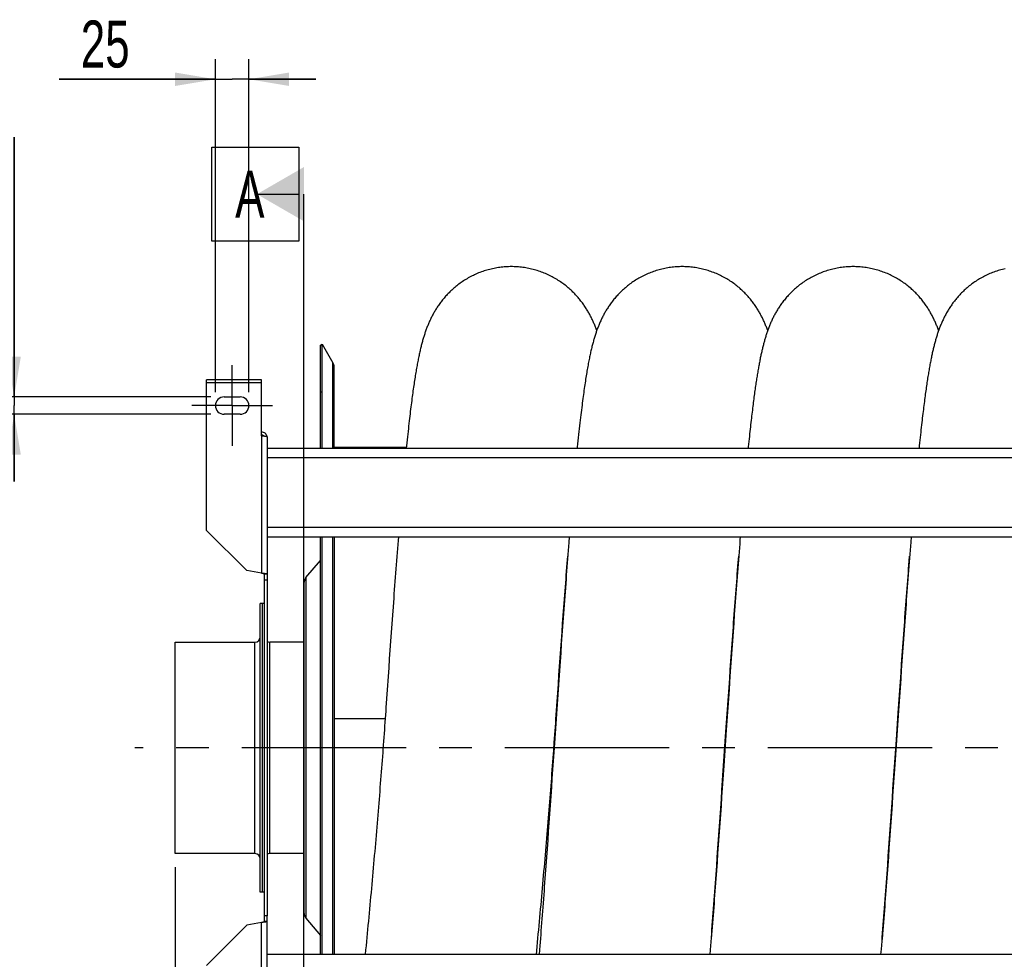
# Model space of a CAD drawing. Extents: x 0 to 594, y 0 to 420.
# Tile 5 of 17: x 325 to 399, y 125 to 195. Entities that reach past the tile are written whole.
import ezdxf

# ---------------------------------------------------------------- set-up
doc = ezdxf.new("R2010")
doc.units = 0
doc.header["$LTSCALE"] = 32.67
doc.linetypes.add('CENTER', pattern=[0.6, 0.375, -0.075, 0.075, -0.075])
doc.layers.get('0').update_dxf_attribs({"linetype": 'CONTINUOUS'})
for name, color, linetype in [('110528_DXF_CONTINUOUS_LINE', 7, 'CONTINUOUS'), ('110528_DXF_DIMENSION', 7, 'CONTINUOUS'), ('110534_DXF_AXIS', 7, 'CONTINUOUS'), ('110534_DXF_CONTINUOUS_LINE', 7, 'CONTINUOUS'), ('110592_DXF_CONTINUOUS_LINE', 7, 'CONTINUOUS'), ('110652_DXF_CONTINUOUS_LINE', 7, 'CONTINUOUS'), ('110802_DXF_CONTINUOUS_LINE', 7, 'CONTINUOUS'), ('112850_DXF_CONTINUOUS_LINE', 7, 'CONTINUOUS'), ('ASEM_85_125-125_DXF_AXIS', 7, 'CONTINUOUS'), ('ASEM_85_125-125_DXF_DIMENS', 7, 'CONTINUOUS'), ('HOSE_125_125DXF_CONTINUOUS', 7, 'CONTINUOUS')]:
    doc.layers.add(name, color=color, linetype=linetype)
doc.styles.get("Standard").update_dxf_attribs({"font": 'txt', "width": 0.7})
doc.dimstyles.new('DIMSTYLE_1', dxfattribs={"dimtxt": 3.5, "dimasz": 3, "dimexe": 1.5, "dimexo": 1, "dimgap": 0.875, "dimtad": 1, "dimdec": 3, "dimlfac": 10, "dimtxsty": 'STANDARD', "dimblk": '_ARROW_FILLED', "dimblk1": '_ARROW_FILLED', "dimblk2": '_ARROW_FILLED', "dimcen": 0.09, "dimazin": 3, "dimtp": 1.2, "dimtm": 1.2, "dimtfac": 1, "dimtdec": 3, "dimtofl": 0, "dimtmove": 0, "dimatfit": 3, "dimtolj": 1})
doc.dimstyles.new('DIMSTYLE_4', dxfattribs={"dimtxt": 3.5, "dimasz": 3, "dimexe": 1.5, "dimexo": 1, "dimgap": 0.875, "dimtad": 1, "dimdec": 3, "dimlfac": 10, "dimtxsty": 'STANDARD', "dimblk": '_ARROW_FILLED', "dimblk1": '_ARROW_FILLED', "dimblk2": '_ARROW_FILLED', "dimcen": 0.09, "dimazin": 3, "dimtp": 0.2, "dimtm": 0.2, "dimtfac": 1, "dimtdec": 3, "dimtofl": 0, "dimtmove": 0, "dimatfit": 3, "dimtolj": 1})

# ---------------------------------------------------------------- blocks, each defined once
blk = doc.blocks.new('_ARROW_FILLED')
at = {"color": 0, "linetype": 'BYBLOCK'}
blk.add_solid([(0, 0), (-1, 0.167), (-1, -0.167)], dxfattribs=at)
blk = doc.blocks.new('*D5')
at = {"layer": 'ASEM_85_125-125_DXF_DIMENS', "color": 2, "linetype": 'CONTINUOUS'}
for p, q in [((339.839, 167.075), (339.839, 191.884)), ((342.339, 167.075), (342.339, 191.884)), ((339.839, 190.384), (328.2, 190.384)), ((328.2, 190.384), (341.089, 190.384)), ((347.339, 190.384), (341.089, 190.384)), ((342.339, 190.384), (347.339, 190.384))]:
    blk.add_line(p, q, dxfattribs=at)
at = {"layer": 'ASEM_85_125-125_DXF_DIMENS', "color": 2, "linetype": 'CONTINUOUS', "xscale": 3, "yscale": 3, "zscale": 3}
blk.add_blockref('_ARROW_FILLED', (339.839, 190.384), dxfattribs=at)
at = {"layer": 'ASEM_85_125-125_DXF_DIMENS', "color": 2, "linetype": 'CONTINUOUS', "xscale": 3, "yscale": 3, "zscale": 3, "rotation": 180}
blk.add_blockref('_ARROW_FILLED', (342.339, 190.384), dxfattribs=at)
at = {"layer": 'ASEM_85_125-125_DXF_DIMENS', "color": 2, "linetype": 'CONTINUOUS', "insert": (333.45, 194.759), "char_height": 3.5, "width": 7.875, "attachment_point": 3}
blk.add_mtext('25', dxfattribs=at)
blk = doc.blocks.new('*D6')
at = {"layer": 'ASEM_85_125-125_DXF_DIMENS', "color": 2, "linetype": 'CONTINUOUS'}
for p, q in [((324.839, 166.725), (324.839, 186.075)), ((324.839, 186.075), (324.839, 166.075)), ((339.489, 166.725), (323.339, 166.725)), ((324.839, 160.425), (324.839, 166.075)), ((339.489, 165.425), (323.339, 165.425)), ((324.839, 165.425), (324.839, 160.425))]:
    blk.add_line(p, q, dxfattribs=at)
at = {"layer": 'ASEM_85_125-125_DXF_DIMENS', "color": 2, "linetype": 'CONTINUOUS', "xscale": 3, "yscale": 3, "zscale": 3}
for p, rotation in [((324.839, 166.725), 270), ((324.839, 165.425), 90)]:
    blk.add_blockref('_ARROW_FILLED', p, dxfattribs=dict(at, rotation=rotation))
at = {"layer": 'ASEM_85_125-125_DXF_DIMENS', "color": 2, "linetype": 'CONTINUOUS', "insert": (320.464, 181.575), "char_height": 3.5, "width": 6.75, "attachment_point": 1, "rotation": 90}
blk.add_mtext('13', dxfattribs=at)
blk = doc.blocks.new('*D7')
at = {"layer": 'ASEM_85_125-125_DXF_DIMENS', "color": 2, "linetype": 'CONTINUOUS'}
for p, q in [((336.839, 131.7), (336.839, 70.702)), ((448.839, 132.005), (448.839, 70.702)), ((336.839, 72.202), (392.839, 72.202)), ((448.839, 72.202), (392.839, 72.202))]:
    blk.add_line(p, q, dxfattribs=at)
at = {"layer": 'ASEM_85_125-125_DXF_DIMENS', "color": 2, "linetype": 'CONTINUOUS', "xscale": 3, "yscale": 3, "zscale": 3, "rotation": 180}
blk.add_blockref('_ARROW_FILLED', (336.839, 72.202), dxfattribs=at)
at = {"layer": 'ASEM_85_125-125_DXF_DIMENS', "color": 2, "linetype": 'CONTINUOUS', "xscale": 3, "yscale": 3, "zscale": 3}
blk.add_blockref('_ARROW_FILLED', (448.839, 72.202), dxfattribs=at)
at = {"layer": 'ASEM_85_125-125_DXF_DIMENS', "color": 2, "linetype": 'CONTINUOUS', "insert": (392.839, 76.577), "char_height": 3.5, "width": 14.25, "attachment_point": 2}
blk.add_mtext('1120', dxfattribs=at)

msp = doc.modelspace()

# ---------------------------------------------------------------- linework, layer by layer
at = {"layer": '110528_DXF_CONTINUOUS_LINE', "color": 7, "linetype": 'CONTINUOUS'}
for p, q in [((347.67111, 170.57519), (347.80102, 170.65019)), ((347.80102, 162.89737), (347.80102, 170.65019)), ((347.80102, 170.65019), (348.60006, 169.26621)), ((348.68714, 162.89737), (348.68714, 168.94121)), ((347.80102, 125.17519), (347.80102, 156.30603)), ((348.68714, 156.30603), (348.68714, 125.17519))]:
    msp.add_line(p, q, dxfattribs=at)
at = {"layer": '110528_DXF_CONTINUOUS_LINE', "color": 3, "linetype": 'CONTINUOUS'}
for p, q in [((347.67111, 162.89737), (347.67111, 170.57519)), ((347.67111, 125.17519), (347.67111, 156.30603)), ((346.59146, 153.25642), (347.67111, 154.5431)), ((346.43939, 152.8386), (346.43939, 128.31177)), ((346.59146, 127.89396), (347.67111, 126.60728))]:
    msp.add_line(p, q, dxfattribs=at)
at = {"layer": '110528_DXF_CONTINUOUS_LINE', "color": 9, "linetype": 'CONTINUOUS'}
for p, q in [((348.60006, 162.89737), (348.60006, 169.26621)), ((347.67111, 167.06362), (347.80102, 167.12984)), ((348.60006, 125.17519), (348.60006, 156.30603)), ((346.59146, 153.25642), (346.59146, 127.89396))]:
    msp.add_line(p, q, dxfattribs=at)
at = {"layer": '110528_DXF_CONTINUOUS_LINE', "color": 7, "linetype": 'CONTINUOUS'}
msp.add_arc((348.03714, 168.94121), 0.65, 0, 30, dxfattribs=at)
at = {"layer": '110528_DXF_CONTINUOUS_LINE', "color": 3, "linetype": 'CONTINUOUS'}
for centre, start, end in [((347.08939, 152.83861), 140, 180), ((347.08939, 128.31177), 180, 220)]:
    msp.add_arc(centre, 0.65, start, end, dxfattribs=at)
at = {"layer": '110528_DXF_DIMENSION', "color": 2, "linetype": 'CONTINUOUS'}
for p, q in [((339.56439, 178.32461), (339.56439, 185.32461)), ((339.56439, 185.32461), (346.06439, 185.32461)), ((346.06439, 185.32461), (346.06439, 178.32461)), ((342.93939, 181.82461), (346.06439, 181.82461)), ((346.43939, 99.32576), (346.43939, 181.82461)), ((346.06439, 178.32461), (339.56439, 178.32461))]:
    msp.add_line(p, q, dxfattribs=at)
msp.add_solid([(346.43939, 183.84534), (346.43939, 179.80389), (342.93939, 181.82461)], dxfattribs=at)
at = {"layer": '110534_DXF_AXIS', "color": 7, "linetype": 'CENTER'}
for q in [(341.08939, 169.0752), (338.08938, 166.07519), (341.08939, 163.07518), (344.0894, 166.07519)]:
    msp.add_line((341.08939, 166.07519), q, dxfattribs=at)
at = {"layer": '110534_DXF_CONTINUOUS_LINE', "color": 3, "linetype": 'CONTINUOUS'}
for p, q in [((339.18939, 156.7805), (339.18939, 168.00185)), ((343.28939, 168.00184), (339.18939, 168.00184)), ((343.28939, 163.82744), (343.28939, 168.00185)), ((340.48939, 166.72519), (341.68939, 166.72519)), ((341.68939, 165.42519), (340.48939, 165.42519)), ((343.68939, 163.76723), (343.68939, 128.07519)), ((339.18939, 156.7805), (342.18939, 153.7805)), ((343.28939, 153.58654), (342.18939, 153.7805)), ((343.68939, 117.38314), (343.68939, 128.07519)), ((339.18939, 124.36988), (342.18939, 127.36988)), ((343.28939, 127.56384), (342.18939, 127.36988))]:
    msp.add_line(p, q, dxfattribs=at)
at = {"layer": '110534_DXF_CONTINUOUS_LINE', "color": 9, "linetype": 'CONTINUOUS'}
for p, q in [((339.18939, 167.80184), (343.28939, 167.80184)), ((343.28939, 163.82744), (343.28939, 153.58654)), ((343.28939, 117.32293), (343.28939, 127.56384))]:
    msp.add_line(p, q, dxfattribs=at)
at = {"layer": '110534_DXF_CONTINUOUS_LINE', "color": 7, "linetype": 'CONTINUOUS'}
for p, q in [((343.48939, 128.07519), (343.48939, 153.51351)), ((343.68939, 153.51351), (343.48939, 153.51351)), ((343.68939, 153.07519), (343.48939, 153.07519)), ((343.48939, 127.63687), (343.48939, 128.07519)), ((343.68939, 128.07519), (343.48939, 128.07519)), ((343.68939, 127.63687), (343.48939, 127.63687))]:
    msp.add_line(p, q, dxfattribs=at)
at = {"layer": '110534_DXF_CONTINUOUS_LINE', "color": 3, "linetype": 'CONTINUOUS'}
for centre, radius, start, end in [((340.48939, 166.07519), 0.65, 90, 270), ((341.68939, 166.07519), 0.65, 270, 90), ((343.29795, 163.70985), 0.39145, 9.3446461, 10.1091537)]:
    msp.add_arc(centre, radius, start, end, dxfattribs=at)
for points, knots in [([(343.68332, 163.77856), (343.66744, 163.8676), (343.56804, 164.0401), (343.38048, 164.10543), (343.28939, 164.10543)], [0, 0, 0, 0, 0.49822857, 1, 1, 1, 1]), ([(343.28939, 163.82744), (343.34043, 163.82255), (343.41458, 163.81546), (343.50879, 163.80536), (343.56882, 163.79798), (343.61758, 163.791), (343.65531, 163.78343), (343.67658, 163.77786), (343.68939, 163.77082), (343.68939, 163.76723)], [0, 0, 0, 0, 0.37771184, 0.54853637, 0.69852876, 0.82207755, 0.91471109, 0.97358369, 1, 1, 1, 1]), ([(343.68939, 153.51351), (343.68939, 153.51749), (343.67749, 153.52623), (343.65519, 153.53313), (343.61778, 153.54231), (343.54601, 153.55475), (343.43478, 153.56967), (343.34043, 153.5806), (343.28939, 153.58654)], [0, 0, 0, 0, 0.0290834, 0.08885385, 0.18164624, 0.30490852, 0.62429132, 1, 1, 1, 1]), ([(343.68939, 127.63687), (343.68939, 127.63289), (343.67749, 127.62414), (343.65519, 127.61725), (343.61778, 127.60807), (343.54601, 127.59562), (343.43478, 127.5807), (343.34043, 127.56977), (343.28939, 127.56384)], [0, 0, 0, 0, 0.0290834, 0.08885385, 0.18164624, 0.30490852, 0.62429132, 1, 1, 1, 1])]:
    msp.add_open_spline(points, degree=3, knots=knots, dxfattribs=at)
at = {"layer": '110534_DXF_CONTINUOUS_LINE', "color": 7, "linetype": 'CONTINUOUS'}
for points, knots in [([(343.28939, 163.90766), (343.32357, 163.90766), (343.39296, 163.88979), (343.44421, 163.8396), (343.46164, 163.81039)], [0, 0, 0, 0, 0.50119096, 1, 1, 1, 1]), ([(343.48939, 153.51351), (343.48939, 153.52143), (343.46638, 153.53852), (343.42537, 153.55217), (343.36207, 153.56989), (343.31494, 153.5806), (343.28939, 153.58654)], [0, 0, 0, 0, 0.1095964, 0.32647794, 0.63723776, 1, 1, 1, 1]), ([(343.48939, 127.63687), (343.48939, 127.62894), (343.46638, 127.61186), (343.42537, 127.5982), (343.36207, 127.58049), (343.31494, 127.56978), (343.28939, 127.56384)], [0, 0, 0, 0, 0.1095964, 0.32647794, 0.63723776, 1, 1, 1, 1])]:
    msp.add_open_spline(points, degree=3, knots=knots, dxfattribs=at)
at = {"layer": '110592_DXF_CONTINUOUS_LINE', "color": 7, "linetype": 'CONTINUOUS'}
msp.add_line((354.07139, 162.94019), (348.68714, 162.94019), dxfattribs=at)
at = {"layer": '110652_DXF_CONTINUOUS_LINE', "color": 3, "linetype": 'CONTINUOUS'}
for p, q in [((348.68714, 142.75738), (352.49505, 142.75738)), ((365.22585, 142.75738), (365.23486, 142.75738)), ((377.96498, 142.75738), (377.974, 142.75738)), ((390.70412, 142.75738), (390.71312, 142.75738))]:
    msp.add_line(p, q, dxfattribs=at)
at = {"layer": '110652_DXF_CONTINUOUS_LINE', "color": 9, "linetype": 'CONTINUOUS'}
for p, q in [((348.68714, 142.75738), (352.49505, 142.75738)), ((365.22585, 142.75738), (365.23486, 142.75738)), ((377.96498, 142.75738), (377.974, 142.75738)), ((390.70412, 142.75738), (390.71312, 142.75738))]:
    msp.add_line(p, q, dxfattribs=at)
at = {"layer": '110802_DXF_CONTINUOUS_LINE', "color": 7, "linetype": 'CONTINUOUS'}
for p, q in [((343.68939, 162.89737), (435.88939, 162.89737)), ((343.68939, 156.30704), (435.88939, 156.30704)), ((343.68939, 156.30603), (435.88939, 156.30603)), ((435.88939, 125.17519), (343.68939, 125.17519))]:
    msp.add_line(p, q, dxfattribs=at)
at = {"layer": '110802_DXF_CONTINUOUS_LINE', "color": 9, "linetype": 'CONTINUOUS'}
for p, q in [((343.68939, 162.19749), (435.88939, 162.19749)), ((343.68939, 157.00716), (435.88939, 157.00716))]:
    msp.add_line(p, q, dxfattribs=at)
at = {"layer": '112850_DXF_CONTINUOUS_LINE', "color": 7, "linetype": 'CONTINUOUS'}
for p, q in [((343.18939, 129.82519), (343.18939, 151.32519)), ((343.33939, 151.32519), (343.18939, 151.32519)), ((343.48939, 151.32519), (343.33939, 151.32519)), ((343.33939, 129.82521), (343.33939, 151.32516)), ((343.33939, 129.82521), (343.33939, 151.32516)), ((336.83939, 132.70019), (336.83939, 148.45019)), ((336.83939, 148.45019), (342.78939, 148.45019)), ((346.43939, 148.45019), (343.88939, 148.45019)), ((342.78939, 132.70019), (336.83939, 132.70019)), ((346.43939, 132.70019), (343.88939, 132.70019)), ((343.33939, 129.82519), (343.18939, 129.82519)), ((343.48939, 129.82519), (343.33939, 129.82519))]:
    msp.add_line(p, q, dxfattribs=at)
at = {"layer": '112850_DXF_CONTINUOUS_LINE', "color": 9, "linetype": 'CONTINUOUS'}
for p, q in [((342.78939, 132.70019), (342.78939, 148.45019)), ((343.88939, 132.70019), (343.88939, 148.45019))]:
    msp.add_line(p, q, dxfattribs=at)
at = {"layer": '112850_DXF_CONTINUOUS_LINE', "color": 7, "linetype": 'CONTINUOUS'}
for centre, start, end in [((342.78939, 148.85019), 270, 360), ((343.88939, 148.85019), 240, 270), ((342.78939, 132.30019), 0, 90), ((343.88939, 132.30019), 90, 120)]:
    msp.add_arc(centre, 0.4, start, end, dxfattribs=at)
at = {"layer": 'ASEM_85_125-125_DXF_AXIS', "color": 7, "linetype": 'CENTER'}
msp.add_line((452.06939, 140.57519), (333.83939, 140.57519), dxfattribs=at)
at = {"layer": 'HOSE_125_125DXF_CONTINUOUS', "color": 9, "linetype": 'CONTINUOUS'}
for p, q in [((354.07139, 162.94019), (348.68714, 162.94019)), ((348.68714, 142.75738), (352.49505, 142.75738)), ((365.22585, 142.75738), (365.23486, 142.75738)), ((377.96498, 142.75738), (377.974, 142.75738)), ((390.70412, 142.75738), (390.71312, 142.75738))]:
    msp.add_line(p, q, dxfattribs=at)
at = {"layer": 'HOSE_125_125DXF_CONTINUOUS', "color": 7, "linetype": 'CONTINUOUS'}
for p, q in [((366.21949, 156.30603), (366.18477, 155.87145)), ((391.69776, 156.30603), (391.66614, 155.91042)), ((378.8073, 154.3901), (378.84398, 154.85422)), ((391.55462, 154.49414), (391.58344, 154.85822)), ((353.0363, 150.45486), (352.98986, 149.81221)), ((352.98986, 149.81221), (352.94347, 149.16568)), ((365.76209, 150.27087), (365.71545, 149.62418)), ((378.47128, 149.8562), (378.42477, 149.20822)), ((391.2431, 150.30883), (391.19641, 149.66164)), ((352.94347, 149.16568), (352.89713, 148.51561)), ((365.66885, 148.97333), (365.62228, 148.3187)), ((365.63247, 148.55824), (365.678, 149.19083)), ((365.71545, 149.62418), (365.66885, 148.97333)), ((378.42477, 149.20822), (378.37831, 148.55667)), ((391.14979, 149.0108), (391.10322, 148.35649)), ((391.12336, 148.73394), (391.16899, 149.3666)), ((391.19641, 149.66164), (391.14979, 149.0108)), ((352.89713, 148.51561), (352.85084, 147.86234)), ((365.62228, 148.3187), (365.57573, 147.6607)), ((365.5869, 147.92079), (365.63247, 148.55824)), ((378.30915, 147.6835), (378.35474, 148.32268)), ((378.37831, 148.55667), (378.3319, 147.90187)), ((378.35474, 148.32268), (378.40026, 148.95684)), ((391.10322, 148.35649), (391.0567, 147.69896)), ((391.07768, 148.09621), (391.12336, 148.73394)), ((352.85084, 147.86234), (352.80461, 147.20622)), ((365.57573, 147.6607), (365.52923, 146.99969)), ((365.5413, 147.27881), (365.5869, 147.92079)), ((378.26351, 147.03966), (378.30915, 147.6835)), ((378.3319, 147.90187), (378.28553, 147.24412)), ((391.0567, 147.69896), (391.01021, 147.03854)), ((391.03196, 147.45372), (391.07768, 148.09621)), ((352.80461, 147.20622), (352.75842, 146.5476)), ((365.52923, 146.99969), (365.45954, 146.00341)), ((365.49565, 146.63266), (365.5413, 147.27881)), ((378.21781, 146.39155), (378.26351, 147.03966)), ((378.28553, 147.24412), (378.2392, 146.58372)), ((390.94038, 146.15585), (390.98619, 146.80682)), ((391.01021, 147.03854), (390.96377, 146.37553)), ((390.98619, 146.80682), (391.03196, 147.45372)), ((352.75842, 146.5476), (352.71228, 145.88682)), ((365.44996, 145.98269), (365.49565, 146.63266)), ((378.17206, 145.73954), (378.21781, 146.39155)), ((378.2392, 146.58372), (378.19292, 145.92099)), ((390.89452, 145.50115), (390.94038, 146.15585)), ((390.96377, 146.37553), (390.91737, 145.71025)), ((352.71228, 145.88682), (352.64315, 144.89236)), ((365.45954, 146.00341), (365.08478, 140.57487)), ((365.33562, 144.3434), (365.40424, 145.32926)), ((365.40424, 145.32926), (365.44996, 145.98269)), ((378.19292, 145.92099), (378.12356, 144.92319)), ((378.12627, 145.08402), (378.17206, 145.73954)), ((390.91737, 145.71025), (390.82468, 144.37417)), ((390.84862, 144.84309), (390.89452, 145.50115)), ((352.64315, 144.89236), (352.5522, 143.57682)), ((378.12356, 144.92319), (377.91614, 141.91654)), ((378.08044, 144.42539), (378.12627, 145.08402)), ((390.80267, 144.18203), (390.84862, 144.84309)), ((365.22208, 142.70273), (365.33562, 144.3434)), ((377.98866, 143.10046), (378.08044, 144.42539)), ((390.7337, 143.18576), (390.80267, 144.18203)), ((390.82468, 144.37417), (390.75523, 143.36868)), ((377.89681, 141.76814), (377.98866, 143.10046)), ((390.75523, 143.36868), (390.50138, 139.67819)), ((390.59562, 141.18205), (390.7337, 143.18576)), ((377.59728, 137.41476), (377.89681, 141.76814)), ((377.91614, 141.91654), (377.73241, 139.24454)), ((365.05873, 140.40515), (365.10096, 140.98678)), ((390.34163, 137.49033), (390.59562, 141.18205)), ((365.08478, 140.57487), (364.9743, 138.9689)), ((390.50138, 139.67819), (390.43229, 138.67483)), ((364.9743, 138.9689), (364.9283, 138.30177)), ((377.73241, 139.24454), (377.66357, 138.24602)), ((364.9283, 138.30177), (364.88234, 137.63676)), ((377.66357, 138.24602), (377.61774, 137.58283)), ((390.43229, 138.67483), (390.36324, 137.67488)), ((364.88234, 137.63676), (364.83643, 136.97414)), ((377.55109, 136.74626), (377.59728, 137.41476)), ((377.61774, 137.58283), (377.57195, 136.92207)), ((390.29531, 136.81975), (390.34163, 137.49033)), ((390.36324, 137.67488), (390.31724, 137.01079)), ((364.83643, 136.97414), (364.79057, 136.31413)), ((377.48174, 135.74607), (377.55109, 136.74626)), ((377.57195, 136.92207), (377.52621, 136.26398)), ((390.24895, 136.15047), (390.29531, 136.81975)), ((390.31724, 137.01079), (390.27128, 136.34923)), ((364.79057, 136.31413), (364.74473, 135.65692)), ((390.17935, 135.14964), (390.24895, 136.15047)), ((390.27128, 136.34923), (390.22534, 135.69064)), ((364.74473, 135.65692), (364.69891, 135.00282)), ((377.45765, 135.28244), (377.41199, 134.63217)), ((390.1329, 134.48483), (390.17935, 135.14964)), ((390.17946, 135.03544), (390.13363, 134.38409)), ((390.22534, 135.69064), (390.17946, 135.03544)), ((364.65311, 134.35212), (364.60735, 133.70527)), ((364.69891, 135.00282), (364.65311, 134.35212)), ((377.34271, 133.75762), (377.38911, 134.41837)), ((377.41199, 134.63217), (377.36634, 133.98555)), ((390.08639, 133.82222), (390.1329, 134.48483)), ((390.13363, 134.38409), (390.08786, 133.737)), ((364.60735, 133.70527), (364.56162, 133.06268)), ((377.29626, 133.09937), (377.34271, 133.75762)), ((377.36634, 133.98555), (377.32073, 133.34295)), ((390.03983, 133.16211), (390.08639, 133.82222)), ((390.08786, 133.737), (390.04216, 133.09452)), ((364.56162, 133.06268), (364.51594, 132.42478)), ((377.24975, 132.44406), (377.29626, 133.09937)), ((377.32073, 133.34295), (377.27516, 132.70485)), ((389.99321, 132.50487), (390.03983, 133.16211)), ((390.04216, 133.09452), (389.99651, 132.45694)), ((364.51594, 132.42478), (364.4703, 131.79199)), ((377.20319, 131.79208), (377.24975, 132.44406)), ((377.27516, 132.70485), (377.22965, 132.07167)), ((389.94654, 131.85094), (389.99321, 132.50487)), ((389.99651, 132.45694), (389.95092, 131.82447)), ((377.22965, 132.07167), (377.18419, 131.44385)), ((389.89982, 131.20076), (389.94654, 131.85094)), ((389.56556, 126.69719), (389.53372, 126.29471)), ((351.04031, 125.53882), (351.00499, 125.17519)), ((363.99499, 125.54107), (363.96527, 125.17519)), ((376.70665, 125.17519), (376.73449, 125.526)), ((389.44565, 125.17519), (389.47681, 125.56788))]:
    msp.add_line(p, q, dxfattribs=at)
for points in [[(361.89547, 176.42518), (361.80238, 176.42451), (361.69288, 176.42201), (361.58341, 176.41767), (361.47402, 176.41148), (361.36473, 176.40344), (361.25561, 176.39355), (361.14667, 176.38183), (361.03796, 176.36828), (360.92953, 176.35289), (360.82141, 176.33569), (360.71363, 176.31667), (360.60624, 176.29585), (360.49927, 176.27324), (360.39276, 176.24884), (360.28675, 176.22268), (360.18129, 176.19477), (360.07638, 176.16512), (359.97211, 176.13375), (359.86848, 176.10067), (359.76554, 176.06591), (359.66333, 176.02949), (359.56188, 175.99143), (359.46121, 175.95174), (359.3614, 175.91046), (359.26244, 175.86761), (359.16437, 175.82321), (359.0673, 175.77732), (358.97123, 175.72996), (358.87618, 175.68117), (358.78226, 175.631), (358.68948, 175.57948), (358.59785, 175.52666), (358.50748, 175.47261), (358.41836, 175.41735), (358.33051, 175.36093), (358.24401, 175.30342), (358.15888, 175.24487), (358.07511, 175.18532), (357.99279, 175.12485), (357.91192, 175.06351), (357.8325, 175.00134), (357.7546, 174.93844), (357.67822, 174.87484), (357.60334, 174.81059), (357.53008, 174.74583), (357.45843, 174.68061), (357.38835, 174.61496), (357.31994, 174.54901), (357.2532, 174.48285), (357.18808, 174.41648), (357.12449, 174.34987), (357.06244, 174.28308), (357.00188, 174.21614), (356.9427, 174.14896), (356.88486, 174.08155), (356.82836, 174.01396), (356.77313, 173.94615), (356.71909, 173.87807), (356.66628, 173.80981), (356.61483, 173.74158), (356.56469, 173.67339), (356.51585, 173.60527), (356.46845, 173.5375), (356.4225, 173.47014), (356.37792, 173.40319), (356.33477, 173.33679), (356.29309, 173.27112), (356.25277, 173.20606), (356.21356, 173.14131), (356.17547, 173.07693), (356.13844, 173.0129), (356.10223, 172.94882), (356.06677, 172.88464), (356.03209, 172.82043), (355.99808, 172.75598), (355.96468, 172.69125), (355.93192, 172.62627), (355.89974, 172.56097), (355.86812, 172.49529), (355.83705, 172.42927), (355.80658, 172.36297), (355.77666, 172.29636), (355.74729, 172.22944), (355.71853, 172.16235), (355.69035, 172.09509), (355.66274, 172.02761), (355.63571, 171.96003), (355.60927, 171.89235), (355.58337, 171.82452), (355.55802, 171.75661), (355.53322, 171.68861), (355.50893, 171.62049), (355.48511, 171.55217), (355.46175, 171.48364), (355.43882, 171.41487), (355.41629, 171.34577), (355.39414, 171.27631), (355.37235, 171.20647), (355.35088, 171.13613), (355.32971, 171.06528), (355.30884, 170.99389), (355.28824, 170.92186), (355.26788, 170.84918), (355.24776, 170.7758), (355.22784, 170.7016), (355.20811, 170.62657), (355.18856, 170.55064), (355.16916, 170.4737), (355.14988, 170.39569), (355.13072, 170.31657), (355.11167, 170.23625), (355.09269, 170.15465), (355.0738, 170.07175), (355.05497, 169.9875), (355.0362, 169.90184), (355.01749, 169.81474), (354.99883, 169.72615), (354.9802, 169.63603), (354.96161, 169.54434), (354.94304, 169.45103), (354.9245, 169.35605), (354.90597, 169.25937), (354.88744, 169.16092), (354.86892, 169.06065), (354.85039, 168.95852), (354.83186, 168.85448), (354.81331, 168.7485), (354.79474, 168.64053), (354.77614, 168.53048), (354.7575, 168.41832), (354.73882, 168.30399), (354.7201, 168.18743), (354.70132, 168.06858), (354.68249, 167.9474), (354.6636, 167.82383), (354.64464, 167.69782), (354.62561, 167.56933), (354.60651, 167.43826), (354.58732, 167.30456), (354.56806, 167.16818), (354.54869, 167.029), (354.52924, 166.887), (354.50968, 166.74212), (354.49001, 166.5942), (354.47022, 166.4432), (354.45031, 166.28906), (354.43026, 166.13165), (354.41009, 165.97091), (354.38977, 165.80679), (354.3693, 165.6391), (354.34869, 165.46785), (354.32791, 165.29294), (354.30695, 165.114), (354.2858, 164.93099), (354.26446, 164.74384), (354.24288, 164.5521), (354.22106, 164.3557), (354.19901, 164.15457), (354.17667, 163.94821), (354.15404, 163.73648), (354.13113, 163.51936), (354.10789, 163.29645), (354.08431, 163.06727), (354.06703, 162.89737)], [(368.26502, 171.66805), (368.24557, 171.72199), (368.22055, 171.78984), (368.19501, 171.85751), (368.16891, 171.9251), (368.14222, 171.99266), (368.11493, 172.06016), (368.08704, 172.12754), (368.05854, 172.19483), (368.0294, 172.26202), (367.99966, 172.32903), (367.9693, 172.39586), (367.93829, 172.46252), (367.90668, 172.52892), (367.87448, 172.59499), (367.84164, 172.66083), (367.80812, 172.72649), (367.77391, 172.79197), (367.73898, 172.85729), (367.70321, 172.92265), (367.66658, 172.98805), (367.62907, 173.05347), (367.59053, 173.11914), (367.5509, 173.18507), (367.5102, 173.25123), (367.46835, 173.31764), (367.4253, 173.38433), (367.38105, 173.45124), (367.33558, 173.51835), (367.28886, 173.58564), (367.24086, 173.65308), (367.19158, 173.72062), (367.14098, 173.78824), (367.08905, 173.85593), (367.03575, 173.92364), (366.98108, 173.99134), (366.92501, 174.059), (366.86749, 174.12662), (366.80852, 174.19416), (366.74805, 174.26158), (366.68606, 174.32888), (366.62252, 174.39601), (366.5574, 174.46293), (366.49071, 174.5296), (366.42238, 174.59601), (366.35243, 174.66208), (366.2809, 174.72773), (366.20777, 174.7929), (366.13302, 174.85757), (366.05673, 174.92161), (365.97888, 174.98498), (365.89947, 175.04765), (365.81858, 175.10951), (365.7362, 175.17051), (365.65233, 175.23061), (365.56707, 175.28972), (365.4804, 175.3478), (365.39235, 175.40481), (365.30299, 175.46065), (365.21234, 175.5153), (365.12041, 175.56871), (365.0273, 175.62081), (364.93302, 175.67155), (364.8376, 175.72092), (364.74113, 175.76884), (364.64365, 175.81527), (364.54517, 175.8602), (364.44577, 175.90357), (364.34548, 175.94535), (364.24432, 175.98553), (364.14235, 176.02408), (364.0396, 176.06097), (363.9361, 176.09618), (363.8319, 176.12968), (363.72704, 176.16147), (363.62154, 176.19151), (363.51548, 176.21979), (363.40887, 176.24629), (363.30176, 176.27101), (363.19419, 176.29392), (363.08619, 176.31502), (362.97779, 176.3343), (362.86904, 176.35174), (362.75998, 176.36734), (362.65062, 176.38109), (362.54103, 176.39299), (362.43123, 176.40302), (362.32125, 176.41119), (362.21115, 176.41749), (362.10095, 176.42192), (361.99069, 176.42448), (361.89547, 176.42518)], [(374.63467, 176.4251), (374.5409, 176.42442), (374.43071, 176.42189), (374.32058, 176.41749), (374.21053, 176.41122), (374.1006, 176.40308), (373.99083, 176.39308), (373.88127, 176.38122), (373.77195, 176.3675), (373.66291, 176.35193), (373.55418, 176.33452), (373.4458, 176.31528), (373.33783, 176.29422), (373.23028, 176.27135), (373.1232, 176.24667), (373.01664, 176.22021), (372.91062, 176.19198), (372.80517, 176.16199), (372.70036, 176.13026), (372.5962, 176.09681), (372.49272, 176.06165), (372.39, 176.02481), (372.28803, 175.98632), (372.18687, 175.94617), (372.08659, 175.90444), (371.98721, 175.86113), (371.88876, 175.81626), (371.79132, 175.7699), (371.69491, 175.72206), (371.59955, 175.67278), (371.50533, 175.62211), (371.41225, 175.57009), (371.32035, 175.51675), (371.2297, 175.46216), (371.14032, 175.40636), (371.05221, 175.34939), (370.96547, 175.29132), (370.8801, 175.23219), (370.79609, 175.17204), (370.71356, 175.11098), (370.6325, 175.04905), (370.5529, 174.98628), (370.47486, 174.92279), (370.39836, 174.85862), (370.32341, 174.79382), (370.2501, 174.72851), (370.1784, 174.66275), (370.10831, 174.59657), (370.03988, 174.53008), (369.97312, 174.46336), (369.90798, 174.39642), (369.8444, 174.32927), (369.78237, 174.26195), (369.72186, 174.19449), (369.66279, 174.12687), (369.60514, 174.0591), (369.5489, 173.99124), (369.49401, 173.92326), (369.44041, 173.85516), (369.38813, 173.78701), (369.33721, 173.71892), (369.28762, 173.65091), (369.23933, 173.58301), (369.19242, 173.51538), (369.14685, 173.44806), (369.10259, 173.38105), (369.05964, 173.31444), (369.01804, 173.24836), (368.97768, 173.18271), (368.93838, 173.11726), (368.90013, 173.05206), (368.86289, 172.98707), (368.82643, 172.92198), (368.79073, 172.85672), (368.75577, 172.79134), (368.72144, 172.72561), (368.68765, 172.65941), (368.65446, 172.59282), (368.6219, 172.52594), (368.58993, 172.45871), (368.55856, 172.39116), (368.52787, 172.32351), (368.49787, 172.25577), (368.46851, 172.1879), (368.43984, 172.12005), (368.41186, 172.05226), (368.38452, 171.98445), (368.35781, 171.91664), (368.33171, 171.84885), (368.30619, 171.78102), (368.28118, 171.71299), (368.25664, 171.64472), (368.23256, 171.57619), (368.20888, 171.50727), (368.18558, 171.43789), (368.16265, 171.36805), (368.14005, 171.29765), (368.11775, 171.22662), (368.09574, 171.15496), (368.07402, 171.08263), (368.05258, 171.00961), (368.03138, 170.93585), (368.01042, 170.86129), (367.98969, 170.78592), (367.96916, 170.70967), (367.9488, 170.63239), (367.92859, 170.55403), (367.90853, 170.47455), (367.88858, 170.39382), (367.86873, 170.31179), (367.84897, 170.2284), (367.82928, 170.14355), (367.80965, 170.05716), (367.79006, 169.96918), (367.7705, 169.87948), (367.75095, 169.78798), (367.7314, 169.69463), (367.71184, 169.59932), (367.69226, 169.50196), (367.67265, 169.40251), (367.65303, 169.30098), (367.63338, 169.19729), (367.61369, 169.09139), (367.59398, 168.98325), (367.57423, 168.87282), (367.55444, 168.76004), (367.5346, 168.64483), (367.5147, 168.52711), (367.49474, 168.40684), (367.47472, 168.28402), (367.45465, 168.15861), (367.43451, 168.03054), (367.41431, 167.89977), (367.39403, 167.76626), (367.37368, 167.62994), (367.35326, 167.49077), (367.33276, 167.34873), (367.31219, 167.20373), (367.29152, 167.05567), (367.27077, 166.90461), (367.24992, 166.75037), (367.22892, 166.59253), (367.20777, 166.43102), (367.18646, 166.26577), (367.16493, 166.0963), (367.1432, 165.92251), (367.12125, 165.74435), (367.09905, 165.56136), (367.07658, 165.37339), (367.05384, 165.18042), (367.03083, 164.98218), (367.00751, 164.7783), (366.9839, 164.56895), (366.9601, 164.35476), (366.93608, 164.13563), (366.91186, 163.91151), (366.88752, 163.68315), (366.86305, 163.45051), (366.83846, 163.21357), (366.81384, 162.97321), (366.80617, 162.89737)], [(381.00415, 171.66806), (380.98406, 171.72376), (380.95826, 171.79365), (380.93191, 171.86334), (380.90504, 171.93278), (380.87762, 172.00197), (380.84964, 172.07094), (380.82111, 172.13959), (380.79202, 172.20795), (380.76236, 172.27604), (380.73216, 172.34373), (380.70142, 172.41104), (380.67011, 172.47798), (380.63827, 172.5445), (380.6059, 172.61057), (380.57296, 172.67625), (380.53944, 172.74156), (380.50538, 172.80641), (380.47072, 172.87092), (380.43525, 172.93542), (380.39898, 172.9999), (380.36187, 173.06436), (380.32369, 173.12917), (380.28436, 173.19441), (380.2439, 173.25996), (380.20224, 173.32586), (380.15935, 173.39213), (380.1152, 173.45871), (380.0698, 173.52554), (380.02311, 173.59261), (379.9751, 173.65989), (379.92579, 173.7273), (379.87514, 173.79483), (379.82313, 173.86244), (379.76976, 173.93009), (379.715, 173.99774), (379.65882, 174.06537), (379.60121, 174.13294), (379.54213, 174.20042), (379.48157, 174.26778), (379.41951, 174.33499), (379.35592, 174.402), (379.29078, 174.46879), (379.22409, 174.5353), (379.15581, 174.6015), (379.08594, 174.66734), (379.01451, 174.73274), (378.9415, 174.79766), (378.86689, 174.86206), (378.79074, 174.92585), (378.71304, 174.98899), (378.63376, 175.05142), (378.55299, 175.11307), (378.47072, 175.17387), (378.38695, 175.2338), (378.30176, 175.29275), (378.21515, 175.35069), (378.12714, 175.40757), (378.03782, 175.46329), (377.9472, 175.51782), (377.85528, 175.57113), (377.76218, 175.62313), (377.66791, 175.67378), (377.57248, 175.72306), (377.47601, 175.77089), (377.37853, 175.81723), (377.28004, 175.86207), (377.18066, 175.90535), (377.08042, 175.94702), (376.97934, 175.98709), (376.87747, 176.02552), (376.77485, 176.06228), (376.6715, 176.09737), (376.56747, 176.13075), (376.46278, 176.16241), (376.35748, 176.19234), (376.2516, 176.22051), (376.14519, 176.24691), (376.03826, 176.27154), (375.93088, 176.29436), (375.82307, 176.31538), (375.71486, 176.33458), (375.60631, 176.35196), (375.49744, 176.3675), (375.38828, 176.3812), (375.27889, 176.39305), (375.1693, 176.40304), (375.05953, 176.41118), (374.94965, 176.41745), (374.83968, 176.42186), (374.72965, 176.4244), (374.63467, 176.4251)], [(387.37366, 176.42518), (387.28022, 176.42451), (387.17039, 176.422), (387.06061, 176.41763), (386.95091, 176.4114), (386.84134, 176.40332), (386.73195, 176.39338), (386.62276, 176.3816), (386.5138, 176.36797), (386.40513, 176.35251), (386.29678, 176.33522), (386.18877, 176.31611), (386.08116, 176.29519), (385.97398, 176.27247), (385.86725, 176.24797), (385.76104, 176.22169), (385.65537, 176.19365), (385.55027, 176.16386), (385.4458, 176.13235), (385.34197, 176.09912), (385.23882, 176.0642), (385.13641, 176.02761), (385.03477, 175.98937), (384.93392, 175.94951), (384.83395, 175.90805), (384.73487, 175.86504), (384.63671, 175.82047), (384.53955, 175.77442), (384.4434, 175.7269), (384.34829, 175.67794), (384.25429, 175.6276), (384.16142, 175.5759), (384.0697, 175.52288), (383.97924, 175.46863), (383.89004, 175.41318), (383.80211, 175.35655), (383.71556, 175.29885), (383.6304, 175.24012), (383.54661, 175.18039), (383.46429, 175.11976), (383.38345, 175.05827), (383.30407, 174.99597), (383.22624, 174.93295), (383.14995, 174.86925), (383.07518, 174.80493), (383.00201, 174.74008), (382.93042, 174.67474), (382.86039, 174.60896), (382.79198, 174.54284), (382.72517, 174.47643), (382.65994, 174.40976), (382.59627, 174.34287), (382.53413, 174.2758), (382.47352, 174.20859), (382.41439, 174.14126), (382.35671, 174.07383), (382.30047, 174.00635), (382.24565, 173.93886), (382.19223, 173.87138), (382.14019, 173.80396), (382.08953, 173.73664), (382.0402, 173.66944), (381.9922, 173.6024), (381.94554, 173.53563), (381.90021, 173.46916), (381.85618, 173.403), (381.81343, 173.33723), (381.77202, 173.27199), (381.73183, 173.20718), (381.69262, 173.14245), (381.65438, 173.07785), (381.61707, 173.01336), (381.58041, 172.9485), (381.54429, 172.88311), (381.5088, 172.81734), (381.47395, 172.75123), (381.43968, 172.68468), (381.40602, 172.61777), (381.37309, 172.55073), (381.34087, 172.48357), (381.30934, 172.41628), (381.27858, 172.34906), (381.24856, 172.28192), (381.21927, 172.21484), (381.19072, 172.14794), (381.16292, 172.08125), (381.13582, 172.01472), (381.10938, 171.94834), (381.08359, 171.88209), (381.05841, 171.81595), (381.03381, 171.74986), (381.00976, 171.6838), (380.98623, 171.61776), (380.9632, 171.55165), (380.94063, 171.48546), (380.9185, 171.41916), (380.89678, 171.35267), (380.87545, 171.28596), (380.85449, 171.21902), (380.83387, 171.15178), (380.81358, 171.08421), (380.79361, 171.0163), (380.77394, 170.94806), (380.75458, 170.87949), (380.7355, 170.81054), (380.71667, 170.74114), (380.69808, 170.67127), (380.67972, 170.6009), (380.66157, 170.52995), (380.64361, 170.4584), (380.62583, 170.38623), (380.60822, 170.31339), (380.59078, 170.23986), (380.57348, 170.16561), (380.55632, 170.0906), (380.5393, 170.0148), (380.52239, 169.93818), (380.50559, 169.8607), (380.4889, 169.78235), (380.4723, 169.70308), (380.45577, 169.62279), (380.4393, 169.54145), (380.4229, 169.45904), (380.40655, 169.37552), (380.39024, 169.29085), (380.37397, 169.20502), (380.35775, 169.11799), (380.34155, 169.02975), (380.32539, 168.94027), (380.30925, 168.8495), (380.29312, 168.75745), (380.27702, 168.66408), (380.26091, 168.56928), (380.2448, 168.47304), (380.22869, 168.37533), (380.21255, 168.27604), (380.19639, 168.17511), (380.18019, 168.07255), (380.16397, 167.9683), (380.14771, 167.86236), (380.13142, 167.75467), (380.11506, 167.64509), (380.09865, 167.5336), (380.08217, 167.42015), (380.06561, 167.30463), (380.04897, 167.18699), (380.03225, 167.0672), (380.01545, 166.94519), (379.99856, 166.82093), (379.98158, 166.69437), (379.9645, 166.56546), (379.94733, 166.43416), (379.93006, 166.30043), (379.91267, 166.16415), (379.89517, 166.02528), (379.87756, 165.88379), (379.85982, 165.73959), (379.84197, 165.59265), (379.82399, 165.44292), (379.80589, 165.29031), (379.78765, 165.13477), (379.76928, 164.97627), (379.75078, 164.81475), (379.73215, 164.65022), (379.71338, 164.48259), (379.69446, 164.31165), (379.67538, 164.13737), (379.65615, 163.95969), (379.63673, 163.77828), (379.61712, 163.5931), (379.59732, 163.4041), (379.5773, 163.21092), (379.55706, 163.01349), (379.54528, 162.89737)], [(393.74326, 171.66808), (393.73307, 171.69658), (393.70694, 171.76799), (393.68025, 171.83918), (393.65304, 171.91003), (393.6253, 171.98058), (393.59699, 172.05083), (393.56817, 172.12066), (393.53881, 172.1901), (393.5089, 172.25916), (393.47852, 172.32766), (393.44767, 172.39558), (393.41632, 172.46298), (393.38451, 172.52979), (393.35228, 172.5959), (393.31957, 172.66145), (393.28626, 172.7267), (393.25235, 172.79161), (393.2178, 172.85624), (393.1824, 172.92094), (393.14613, 172.98574), (393.10897, 173.05061), (393.07074, 173.11582), (393.0314, 173.18137), (392.99093, 173.24723), (392.94917, 173.31358), (392.90606, 173.38047), (392.86159, 173.44781), (392.81575, 173.51553), (392.76845, 173.5837), (392.71972, 173.65221), (392.66972, 173.72072), (392.61848, 173.78919), (392.56594, 173.85763), (392.5122, 173.92586), (392.45731, 173.99376), (392.4012, 174.06141), (392.34375, 174.12889), (392.28496, 174.19615), (392.22481, 174.26318), (392.16314, 174.33009), (392.09992, 174.39684), (392.03516, 174.46339), (391.96873, 174.52978), (391.90057, 174.59603), (391.83069, 174.66203), (391.75919, 174.72765), (391.68603, 174.79285), (391.61121, 174.85758), (391.53484, 174.92168), (391.45694, 174.9851), (391.37747, 175.04781), (391.29653, 175.10969), (391.21411, 175.17072), (391.13021, 175.23084), (391.04492, 175.28996), (390.95823, 175.34804), (390.87016, 175.40505), (390.7808, 175.46089), (390.69014, 175.51553), (390.59821, 175.56893), (390.5051, 175.62102), (390.41082, 175.67176), (390.31539, 175.72112), (390.21891, 175.76904), (390.12141, 175.81547), (390.0229, 175.8604), (389.92348, 175.90377), (389.82318, 175.94555), (389.72202, 175.98572), (389.62006, 176.02425), (389.51733, 176.06113), (389.41385, 176.09632), (389.30968, 176.12981), (389.20484, 176.16158), (389.09937, 176.19161), (388.99332, 176.21988), (388.88672, 176.24638), (388.7796, 176.27109), (388.67202, 176.294), (388.56402, 176.31509), (388.45561, 176.33436), (388.34685, 176.3518), (388.23778, 176.3674), (388.12843, 176.38114), (388.01885, 176.39303), (387.90907, 176.40306), (387.79913, 176.41122), (387.68907, 176.41751), (387.57895, 176.42194), (387.46878, 176.42449), (387.37366, 176.42518)], [(398.70844, 176.27129), (398.60134, 176.24661), (398.49475, 176.22014), (398.3887, 176.1919), (398.28323, 176.16189), (398.17838, 176.13015), (398.07419, 176.09668), (397.97069, 176.06151), (397.86793, 176.02465), (397.76594, 175.98614), (397.66475, 175.94598), (397.56443, 175.90421), (397.465, 175.86087), (397.36648, 175.81596), (397.26899, 175.76956), (397.17254, 175.72169), (397.07714, 175.67237), (396.98289, 175.62167), (396.88981, 175.56964), (396.79792, 175.51628), (396.70729, 175.4617), (396.61795, 175.40591), (396.5299, 175.34895), (396.44323, 175.29092), (396.35794, 175.23184), (396.27404, 175.17175), (396.1916, 175.11075), (396.11062, 175.04888), (396.0311, 174.98617), (395.95313, 174.92273), (395.87667, 174.8586), (395.80174, 174.79381), (395.72841, 174.72849), (395.65665, 174.66267), (395.58647, 174.59639), (395.51792, 174.52979), (395.45103, 174.46293), (395.38573, 174.39582), (395.32199, 174.32849), (395.25979, 174.26096), (395.1991, 174.19327), (395.13987, 174.12542), (395.08202, 174.05738), (395.02559, 173.98924), (394.97063, 173.92114), (394.91712, 173.85309), (394.86503, 173.78514), (394.81444, 173.71745), (394.76537, 173.65013), (394.71773, 173.58313), (394.67143, 173.51642), (394.62648, 173.45004), (394.58281, 173.38399), (394.54028, 173.31811), (394.49886, 173.25241), (394.45853, 173.1869), (394.41917, 173.12146), (394.38075, 173.05606), (394.34326, 172.99074), (394.3066, 172.92536), (394.27076, 172.85993), (394.23571, 172.79445), (394.20139, 172.72882), (394.16778, 172.66304), (394.13486, 172.5971), (394.10259, 172.53094), (394.07092, 172.46449), (394.03987, 172.39778), (394.00944, 172.33086), (393.9796, 172.26366), (393.95033, 172.19622), (393.92171, 172.12868), (393.8937, 172.06103), (393.86628, 171.99326), (393.83951, 171.9255), (393.81337, 171.8578), (393.78781, 171.79009), (393.76285, 171.7224), (393.73846, 171.65476), (393.7146, 171.58711), (393.69124, 171.51935), (393.66835, 171.45148), (393.64591, 171.38346), (393.62388, 171.3152), (393.60223, 171.24664), (393.58094, 171.1778), (393.56, 171.10856), (393.53936, 171.0389), (393.51904, 170.96881), (393.49898, 170.89819), (393.47918, 170.82701), (393.45962, 170.75525), (393.44029, 170.68284), (393.42117, 170.60976), (393.40225, 170.53596), (393.3835, 170.46137), (393.3649, 170.38592), (393.34646, 170.30961), (393.32816, 170.2324), (393.31, 170.15427), (393.29196, 170.07517), (393.27404, 169.99509), (393.25624, 169.914), (393.23854, 169.83187), (393.22092, 169.74864), (393.20339, 169.66429), (393.18594, 169.57877), (393.16854, 169.49198), (393.15119, 169.40389), (393.13388, 169.31447), (393.1166, 169.22364), (393.09934, 169.13135), (393.0821, 169.03759), (393.06489, 168.94237), (393.0477, 168.84568), (393.03052, 168.74747), (393.01335, 168.64766), (392.99617, 168.54622), (392.97899, 168.44311), (392.96179, 168.33828), (392.94457, 168.23168), (392.92732, 168.12329), (392.91005, 168.01302), (392.89274, 167.90085), (392.87539, 167.78673), (392.85799, 167.67056), (392.84053, 167.55231), (392.82301, 167.43193), (392.80541, 167.30924), (392.78772, 167.18418), (392.76995, 167.05674), (392.75207, 166.9268), (392.7341, 166.79431), (392.71603, 166.65923), (392.69785, 166.52146), (392.67955, 166.38097), (392.66114, 166.23769), (392.6426, 166.09149), (392.62393, 165.94231), (392.60512, 165.7901), (392.58617, 165.63471), (392.56706, 165.47605), (392.54781, 165.31412), (392.5284, 165.14881), (392.50884, 164.9801), (392.48912, 164.80791), (392.46923, 164.63208), (392.44917, 164.45256), (392.42893, 164.26929), (392.40851, 164.08215), (392.38792, 163.8911), (392.36713, 163.69606), (392.34614, 163.49676), (392.32494, 163.29315), (392.30352, 163.08516), (392.2844, 162.89737)], [(353.48042, 156.30704), (353.45737, 156.0189), (353.4338, 155.72221), (353.41025, 155.42373), (353.38671, 155.12358), (353.3632, 154.82183), (353.33971, 154.5185), (353.31624, 154.21371), (353.2928, 153.90752), (353.26938, 153.59996), (353.24598, 153.29103), (353.2226, 152.9808), (353.19925, 152.66929), (353.17592, 152.3565), (353.15261, 152.04248), (353.12931, 151.72726), (353.10604, 151.41085), (353.08278, 151.09329), (353.0363, 150.45486)], [(366.18477, 155.87145), (366.16109, 155.57233), (366.13743, 155.27156), (366.1138, 154.96917), (366.09018, 154.66524), (366.0666, 154.3598), (366.04304, 154.0529), (366.01951, 153.74462), (365.996, 153.43502), (365.97252, 153.12412), (365.94906, 152.81192), (365.92562, 152.49847), (365.90221, 152.1838), (365.87882, 151.8679), (365.85545, 151.55081), (365.8321, 151.23257), (365.80875, 150.91314), (365.76209, 150.27087)], [(378.95861, 156.30603), (378.93994, 156.07281), (378.91624, 155.77478), (378.89258, 155.47532), (378.86897, 155.17454), (378.8454, 154.87243), (378.82186, 154.56888), (378.79835, 154.26396), (378.77488, 153.9577), (378.75144, 153.65001), (378.72801, 153.34095), (378.7046, 153.03056), (378.68121, 152.71877), (378.65783, 152.4056), (378.63447, 152.09112), (378.61112, 151.77535), (378.58778, 151.45834), (378.56445, 151.14013), (378.54114, 150.82077), (378.51784, 150.50029), (378.47128, 149.8562)], [(391.66614, 155.91042), (391.64261, 155.61362), (391.61908, 155.31471), (391.59554, 155.01388), (391.572, 154.71108), (391.54844, 154.40629), (391.52487, 154.09961), (391.50131, 153.79124), (391.47775, 153.4812), (391.4542, 153.16954), (391.43066, 152.85647), (391.40714, 152.54205), (391.38364, 152.22631), (391.36015, 151.90939), (391.33669, 151.59138), (391.31326, 151.27229), (391.28985, 150.95213), (391.2431, 150.30883)], [(365.678, 149.19083), (365.72348, 149.81821), (365.74621, 150.12985), (365.76893, 150.44004), (365.79163, 150.74876), (365.81432, 151.05595), (365.83699, 151.36155), (365.85965, 151.66552), (365.88229, 151.96782), (365.9049, 152.26839), (365.92751, 152.56719), (365.95009, 152.86418), (365.97265, 153.1593), (365.99519, 153.45252), (366.01772, 153.7438), (366.04022, 154.03311), (366.0627, 154.32041), (366.08516, 154.60567), (366.1058, 154.86625)], [(378.40026, 148.95684), (378.44572, 149.58564), (378.46843, 149.89791), (378.49112, 150.20873), (378.5138, 150.51808), (378.53647, 150.82593), (378.55912, 151.13223), (378.58175, 151.43697), (378.60437, 151.7401), (378.62697, 152.04159), (378.64956, 152.34141), (378.67214, 152.63954), (378.69471, 152.93592), (378.71726, 153.23051), (378.7398, 153.52328), (378.76232, 153.81418), (378.78482, 154.10313), (378.8073, 154.3901)], [(391.16899, 149.3666), (391.21457, 149.9939), (391.23734, 150.30544), (391.26009, 150.61551), (391.28284, 150.92408), (391.30557, 151.23112), (391.32829, 151.53659), (391.351, 151.84046), (391.37369, 152.14265), (391.39637, 152.44313), (391.41904, 152.74186), (391.44169, 153.03876), (391.46432, 153.3338), (391.48693, 153.62692), (391.50951, 153.91804), (391.53208, 154.20713), (391.55462, 154.49414)], [(352.5522, 143.57682), (352.53407, 143.31503), (352.51467, 143.03669), (352.49507, 142.75775), (352.47529, 142.47827), (352.45532, 142.19822), (352.43515, 141.91751), (352.41479, 141.63616), (352.39424, 141.35417), (352.37349, 141.07146), (352.35255, 140.78802), (352.33142, 140.5039), (352.3101, 140.21898), (352.28858, 139.93327), (352.26685, 139.64682), (352.24492, 139.35956), (352.22279, 139.0715), (352.20046, 138.78268), (352.17792, 138.49307), (352.15518, 138.20268), (352.13225, 137.91155), (352.10913, 137.61964), (352.0858, 137.32699), (352.06228, 137.03362), (352.03856, 136.73946), (352.01464, 136.44456), (351.99053, 136.14893), (351.96621, 135.85253), (351.94169, 135.55537), (351.91698, 135.2575), (351.89206, 134.95886), (351.86695, 134.6595), (351.84165, 134.35946), (351.81615, 134.05874), (351.79047, 133.75736), (351.7646, 133.45538), (351.73854, 133.1528), (351.7123, 132.84967), (351.68589, 132.54602), (351.65928, 132.24186), (351.63251, 131.93723), (351.60556, 131.63217), (351.57845, 131.32676), (351.55118, 131.02101), (351.52375, 130.71499), (351.49618, 130.4088), (351.46847, 130.1025), (351.44061, 129.79613), (351.41262, 129.48978), (351.38451, 129.18349), (351.35628, 128.87732), (351.32795, 128.57138), (351.29952, 128.26574), (351.271, 127.96043), (351.2424, 127.65556), (351.21371, 127.35121), (351.18495, 127.04741), (351.15612, 126.74422), (351.12723, 126.44168), (351.09829, 126.13988), (351.06932, 125.8389), (351.04031, 125.53882)], [(365.10096, 140.98678), (365.1218, 141.27677), (365.14245, 141.5662), (365.16292, 141.85516), (365.18321, 142.14368), (365.20331, 142.43171), (365.22208, 142.70273)], [(363.76407, 125.17519), (363.79156, 125.46283), (363.82085, 125.77067), (363.85009, 126.07919), (363.87926, 126.38834), (363.90837, 126.69806), (363.93739, 127.00829), (363.96633, 127.31894), (363.99516, 127.62995), (364.02389, 127.94127), (364.0525, 128.25279), (364.081, 128.56446), (364.10937, 128.87623), (364.13762, 129.18802), (364.16573, 129.49979), (364.19371, 129.81148), (364.22153, 130.123), (364.24919, 130.4343), (364.2767, 130.74533), (364.30404, 131.05605), (364.33121, 131.36639), (364.35821, 131.67632), (364.38504, 131.98585), (364.41169, 132.29491), (364.43817, 132.60348), (364.46446, 132.91154), (364.49056, 133.21905), (364.51647, 133.52598), (364.54219, 133.83233), (364.56772, 134.13804), (364.59306, 134.4431), (364.6182, 134.74754), (364.64315, 135.05132), (364.6679, 135.3544), (364.69246, 135.65687), (364.71683, 135.95868), (364.741, 136.2598), (364.76498, 136.5603), (364.78877, 136.86016), (364.81235, 137.15933), (364.83573, 137.45785), (364.85892, 137.7557), (364.88191, 138.05284), (364.9047, 138.3493), (364.9273, 138.64506), (364.9497, 138.94009), (364.97191, 139.23446), (364.99392, 139.52812), (365.01572, 139.82107), (365.03733, 140.11342), (365.05873, 140.40515)], [(377.52621, 136.26398), (377.4805, 135.60882), (377.45765, 135.28244)], [(377.38911, 134.41837), (377.41229, 134.74959), (377.48174, 135.74607)], [(364.4703, 131.79199), (364.42474, 131.16467), (364.40199, 130.8532), (364.37925, 130.54323), (364.35652, 130.23482), (364.3338, 129.92798), (364.31109, 129.62278), (364.28839, 129.31923), (364.26571, 129.01738), (364.24304, 128.71727), (364.22039, 128.41893), (364.19776, 128.1224), (364.17515, 127.82772), (364.15255, 127.53492), (364.12998, 127.24405), (364.10743, 126.95512), (364.0849, 126.66819), (364.06239, 126.38328), (364.0399, 126.10043), (364.01744, 125.81969), (363.99499, 125.54107)], [(376.73449, 125.526), (376.75812, 125.82608), (376.78172, 126.12779), (376.8053, 126.43107), (376.82886, 126.7359), (376.85238, 127.04222), (376.87589, 127.34998), (376.89937, 127.65914), (376.92283, 127.96968), (376.94626, 128.28155), (376.96968, 128.59472), (376.99309, 128.90918), (377.01648, 129.22489), (377.03986, 129.54181), (377.06323, 129.85994), (377.0866, 130.17924), (377.10995, 130.49967), (377.13328, 130.82121), (377.1566, 131.14383), (377.20319, 131.79208)], [(377.18419, 131.44385), (377.1388, 130.82181), (377.11614, 130.51307), (377.0935, 130.20589), (377.07087, 129.90032), (377.04826, 129.59639), (377.02566, 129.2941), (377.00307, 128.99349), (376.98051, 128.6946), (376.95796, 128.39746), (376.93542, 128.10209), (376.9129, 127.80854), (376.89039, 127.51683), (376.86789, 127.22697), (376.84541, 126.93902), (376.82295, 126.65306), (376.80051, 126.36913)], [(389.95092, 131.82447), (389.90538, 131.19735), (389.88263, 130.88588), (389.85989, 130.57585), (389.83716, 130.2673), (389.81444, 129.96023), (389.79173, 129.65472), (389.76903, 129.35084), (389.74635, 129.04863), (389.72368, 128.74813), (389.70103, 128.44942), (389.6784, 128.15252), (389.65579, 127.85749), (389.63319, 127.56439), (389.61063, 127.27329), (389.58808, 126.98421), (389.56556, 126.69719)], [(389.47681, 125.56788), (389.5005, 125.86906), (389.52418, 126.17183), (389.54782, 126.47615), (389.57143, 126.78192), (389.59502, 127.08907), (389.61858, 127.39759), (389.64211, 127.70749), (389.66562, 128.01873), (389.6891, 128.33128), (389.71257, 128.64515), (389.73602, 128.9603), (389.75945, 129.2767), (389.78288, 129.59437), (389.80629, 129.9133), (389.82969, 130.23343), (389.85308, 130.55473), (389.89982, 131.20076)]]:
    msp.add_lwpolyline(points, dxfattribs=at)

# ---------------------------------------------------------------- texts
at = {"layer": '110528_DXF_DIMENSION', "color": 2, "linetype": 'CONTINUOUS', "insert": (341.31439, 183.57461), "char_height": 3.5, "width": 4.5, "attachment_point": 1}
msp.add_mtext('A', dxfattribs=at)

# ---------------------------------------------------------------- dimensions: what is measured, and where the dimension line sits
at = {"layer": 'ASEM_85_125-125_DXF_DIMENS', "color": 2, "linetype": 'CONTINUOUS'}
dim = msp.add_linear_dim(base=(342.33939, 190.38395), p1=(339.83939, 166.07519), p2=(342.33939, 166.07519), dimstyle='DIMSTYLE_4', dxfattribs=at)
dim.commit()
dim.dimension.update_dxf_attribs({"geometry": '*D5', "text_midpoint": (330.32514, 190.38395), "dimtype": 160})
for base, p1, p2, angle, dimstyle, picture, middle in [((324.83939, 165.42519), (340.48939, 166.72519), (340.48939, 165.42519), 270, 'DIMSTYLE_4', '*D6', (324.83939, 183.32519)), ((336.83939, 72.20234), (448.83939, 133.0053), (336.83939, 132.70019), 180, 'DIMSTYLE_1', '*D7', (392.33939, 72.20234))]:
    dim = msp.add_linear_dim(base=base, p1=p1, p2=p2, angle=angle, dimstyle=dimstyle, dxfattribs=at)
    dim.commit()
    dim.dimension.update_dxf_attribs({"geometry": picture, "text_midpoint": middle, "dimtype": 160})

doc.saveas('drawing.dxf')
